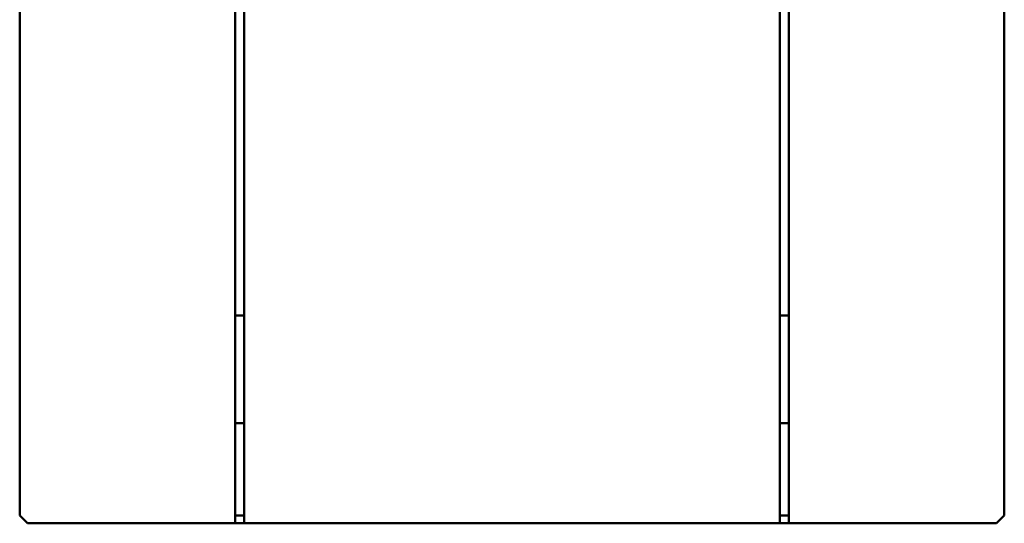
# Model space of a CAD drawing. Header units: millimetres. Extents: x -9 to 2336, y -1348 to 1345.
# Tile 6 of 9: x 113 to 753, y 450 to 777. Entities that reach past the tile are written whole.
import ezdxf

# ---------------------------------------------------------------- set-up
doc = ezdxf.new("R2010")
doc.units = ezdxf.units.MM
doc.layers.add('Осн_СБ', color=7, linetype='Continuous', lineweight=50)

msp = doc.modelspace()

# ---------------------------------------------------------------- linework, layer by layer
at = {"layer": 'Осн_СБ'}
for p, q in [((112.93, 455.12), (112.93, 932.62)), ((258.93, 932.62), (258.93, 585.12)), ((606.93, 585.12), (606.93, 932.62)), ((752.93, 932.62), (752.93, 455.12)), ((252.93, 875.62), (252.93, 585.12)), ((612.93, 585.12), (612.93, 875.62)), ((252.93, 585.12), (252.93, 515.12)), ((252.93, 585.12), (258.93, 585.12)), ((258.93, 585.12), (258.93, 515.12)), ((612.93, 585.12), (606.93, 585.12)), ((606.93, 515.12), (606.93, 585.12)), ((612.93, 515.12), (612.93, 585.12)), ((252.93, 515.12), (252.93, 455.12)), ((252.93, 515.12), (258.93, 515.12)), ((258.93, 515.12), (258.93, 455.12)), ((612.93, 515.12), (606.93, 515.12)), ((606.93, 455.12), (606.93, 515.12)), ((612.93, 455.12), (612.93, 515.12)), ((117.93, 450.12), (112.93, 455.12)), ((258.93, 455.12), (252.93, 455.12)), ((252.93, 455.12), (252.93, 450.12)), ((258.93, 450.12), (258.93, 455.12)), ((606.93, 455.12), (606.93, 450.12)), ((612.93, 455.12), (606.93, 455.12)), ((612.93, 450.12), (612.93, 455.12)), ((752.93, 455.12), (747.93, 450.12)), ((252.93, 450.12), (117.93, 450.12)), ((252.93, 450.12), (258.93, 450.12)), ((606.93, 450.12), (258.93, 450.12)), ((606.93, 450.12), (612.93, 450.12)), ((747.93, 450.12), (612.93, 450.12))]:
    msp.add_line(p, q, dxfattribs=at)

doc.saveas('drawing.dxf')
